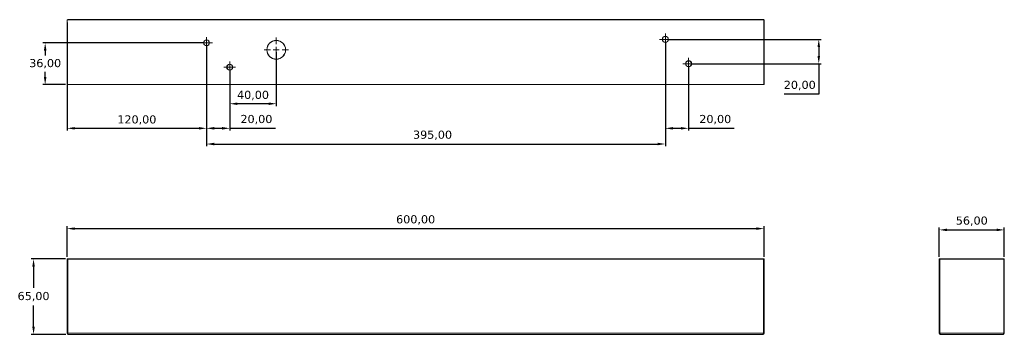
# Model space of a CAD drawing. Header units: millimetres. Extents: x 158 to 582, y 611 to 747.
import ezdxf

# ---------------------------------------------------------------- set-up
doc = ezdxf.new("R2010")
doc.units = ezdxf.units.MM
doc.header["$PDSIZE"] = -1
doc.styles.get("Standard").update_dxf_attribs({"font": 'verdana.ttf'})
doc.dimstyles.new('ISO-25', dxfattribs={"dimtxt": 2.5, "dimasz": 2.5, "dimexe": 1.25, "dimexo": 0.625, "dimtad": 1, "dimtxsty": 'Standard', "dimcen": 2.5, "dimadec": 0, "dimazin": 0, "dimtfac": 1, "dimtmove": 0, "dimatfit": 3, "dimfxl": 1, "dimarcsym": 0})

# ---------------------------------------------------------------- blocks, each defined once
blk = doc.blocks.new('SW_CENTERMARKSYMBOL_0')
at = {"color": 0, "linetype": 'Continuous', "lineweight": 0}
for p, q in [((0, 2.5), (0, 5.25)), ((-2.5, 0), (-5.25, 0)), ((0, 0), (-1.25, 0)), ((0, 0), (0, 1.25)), ((0, 0), (0, -1.25)), ((0, 0), (1.25, 0)), ((2.5, 0), (5.25, 0)), ((0, -2.5), (0, -5.25))]:
    blk.add_line(p, q, dxfattribs=at)
blk = doc.blocks.new('SW_CENTERMARKSYMBOL_1')
at = {"color": 0, "linetype": 'Continuous', "lineweight": 0}
for p, q in [((-1.25, 0), (-2.5, 0)), ((0, 0), (-1.25, 0)), ((0, 1.25), (0, 2.5)), ((0, 0), (0, 1.25)), ((0, 0), (0, -1.25)), ((0, 0), (1.25, 0)), ((1.25, 0), (2.5, 0)), ((0, -1.25), (0, -2.5))]:
    blk.add_line(p, q, dxfattribs=at)
blk = doc.blocks.new('SW_CENTERMARKSYMBOL_2')
at = {"color": 0, "linetype": 'Continuous', "lineweight": 0}
for p, q in [((-1.25, 0), (-2.5, 0)), ((0, 0), (-1.25, 0)), ((0, 1.25), (0, 2.5)), ((0, 0), (0, 1.25)), ((0, 0), (0, -1.25)), ((0, 0), (1.25, 0)), ((1.25, 0), (2.5, 0)), ((0, -1.25), (0, -2.5))]:
    blk.add_line(p, q, dxfattribs=at)
blk = doc.blocks.new('SW_CENTERMARKSYMBOL_3')
at = {"color": 0, "linetype": 'Continuous', "lineweight": 0}
for p, q in [((-1.25, 0), (-2.5, 0)), ((0, 0), (-1.25, 0)), ((0, 1.25), (0, 2.5)), ((0, 0), (0, 1.25)), ((0, 0), (0, -1.25)), ((0, 0), (1.25, 0)), ((1.25, 0), (2.5, 0)), ((0, -1.25), (0, -2.5))]:
    blk.add_line(p, q, dxfattribs=at)
blk = doc.blocks.new('SW_CENTERMARKSYMBOL_4')
at = {"color": 0, "linetype": 'Continuous', "lineweight": 0}
for p, q in [((-1.25, 0), (-2.5, 0)), ((0, 0), (-1.25, 0)), ((0, 1.25), (0, 2.5)), ((0, 0), (0, 1.25)), ((0, 0), (0, -1.25)), ((0, 0), (1.25, 0)), ((1.25, 0), (2.5, 0)), ((0, -1.25), (0, -2.5))]:
    blk.add_line(p, q, dxfattribs=at)
blk = doc.blocks.new('*D6')
at = {"color": 0, "lineweight": -2, "transparency": 16777216}
for p, q in [((178.51, 745.31), (178.51, 698.71)), ((238.51, 735.56), (238.51, 698.71)), ((181.81, 699.71), (235.21, 699.71))]:
    blk.add_line(p, q, dxfattribs=at)
at = {"color": 0, "transparency": 16777216}
for points in [[(181.81, 700.26), (181.81, 699.16), (178.51, 699.71)], [(235.21, 700.26), (235.21, 699.16), (238.51, 699.71)]]:
    blk.add_solid(points, dxfattribs=at)
at = {"layer": 'Defpoints', "color": 0, "transparency": 16777216}
for p in [(178.51, 746.31), (238.51, 736.56), (238.51, 699.71)]:
    blk.add_point(p, dxfattribs=at)
at = {"color": 0, "transparency": 16777216, "insert": (208.51, 703.27), "char_height": 3.5, "attachment_point": 5}
blk.add_mtext('120,00', dxfattribs=at)
blk = doc.blocks.new('*D7')
at = {"color": 0, "lineweight": -2, "transparency": 16777216}
for p, q in [((238.51, 735.56), (238.51, 698.71)), ((248.51, 725.06), (248.51, 698.71)), ((241.81, 699.71), (245.21, 699.71)), ((248.51, 699.71), (268.16, 699.71))]:
    blk.add_line(p, q, dxfattribs=at)
at = {"color": 0, "transparency": 16777216}
for points in [[(241.81, 700.26), (241.81, 699.16), (238.51, 699.71)], [(245.21, 700.26), (245.21, 699.16), (248.51, 699.71)]]:
    blk.add_solid(points, dxfattribs=at)
at = {"layer": 'Defpoints', "color": 0, "transparency": 16777216}
for p in [(238.51, 736.56), (248.51, 726.06), (248.51, 699.71)]:
    blk.add_point(p, dxfattribs=at)
at = {"color": 0, "transparency": 16777216, "insert": (259.98, 703.45), "char_height": 3.5, "attachment_point": 5}
blk.add_mtext('20,00', dxfattribs=at)
blk = doc.blocks.new('*D8')
at = {"color": 0, "lineweight": -2, "transparency": 16777216}
for p, q in [((237.51, 736.56), (168.05, 736.56)), ((169.05, 733.26), (169.05, 731.13)), ((169.05, 721.87), (169.05, 724)), ((177.76, 718.56), (168.05, 718.56))]:
    blk.add_line(p, q, dxfattribs=at)
at = {"color": 0, "transparency": 16777216}
for points in [[(168.5, 733.26), (169.6, 733.26), (169.05, 736.56)], [(168.5, 721.87), (169.6, 721.87), (169.05, 718.56)]]:
    blk.add_solid(points, dxfattribs=at)
at = {"layer": 'Defpoints', "color": 0, "transparency": 16777216}
for p in [(169.05, 736.56), (238.51, 736.56), (178.76, 718.56)]:
    blk.add_point(p, dxfattribs=at)
at = {"color": 0, "transparency": 16777216, "insert": (169.05, 727.56), "char_height": 3.5, "attachment_point": 5}
blk.add_mtext('36,00', dxfattribs=at)
blk = doc.blocks.new('*D10')
at = {"color": 0, "lineweight": -2, "transparency": 16777216}
for p, q in [((268.51, 732.56), (268.51, 709.31)), ((248.51, 725.06), (248.51, 709.31)), ((265.21, 710.31), (251.81, 710.31))]:
    blk.add_line(p, q, dxfattribs=at)
at = {"color": 0, "transparency": 16777216}
for points in [[(251.81, 710.86), (251.81, 709.76), (248.51, 710.31)], [(265.21, 710.86), (265.21, 709.76), (268.51, 710.31)]]:
    blk.add_solid(points, dxfattribs=at)
at = {"layer": 'Defpoints', "color": 0, "transparency": 16777216}
for p in [(268.51, 733.56), (248.51, 726.06), (248.51, 710.31)]:
    blk.add_point(p, dxfattribs=at)
at = {"color": 0, "transparency": 16777216, "insert": (258.51, 713.87), "char_height": 3.5, "attachment_point": 5}
blk.add_mtext('40,00', dxfattribs=at)
blk = doc.blocks.new('*D11')
at = {"color": 0, "lineweight": -2, "transparency": 16777216}
for p, q in [((238.51, 735.56), (238.51, 691.94)), ((436.01, 737.06), (436.01, 691.94)), ((241.81, 692.94), (432.71, 692.94))]:
    blk.add_line(p, q, dxfattribs=at)
at = {"color": 0, "transparency": 16777216}
for points in [[(241.81, 693.49), (241.81, 692.39), (238.51, 692.94)], [(432.71, 693.49), (432.71, 692.39), (436.01, 692.94)]]:
    blk.add_solid(points, dxfattribs=at)
at = {"layer": 'Defpoints', "color": 0, "transparency": 16777216}
for p in [(436.01, 738.06), (238.51, 736.56), (436.01, 692.94)]:
    blk.add_point(p, dxfattribs=at)
at = {"color": 0, "transparency": 16777216, "insert": (335.79, 696.69), "char_height": 3.5, "attachment_point": 5}
blk.add_mtext('395,00', dxfattribs=at)
blk = doc.blocks.new('*D12')
at = {"color": 0, "lineweight": -2, "transparency": 16777216}
for p, q in [((436.01, 737.06), (436.01, 698.71)), ((446.01, 726.56), (446.01, 698.71)), ((439.31, 699.71), (442.71, 699.71)), ((446.01, 699.71), (465.66, 699.71))]:
    blk.add_line(p, q, dxfattribs=at)
at = {"color": 0, "transparency": 16777216}
for points in [[(439.31, 700.26), (439.31, 699.16), (436.01, 699.71)], [(442.71, 700.26), (442.71, 699.16), (446.01, 699.71)]]:
    blk.add_solid(points, dxfattribs=at)
at = {"layer": 'Defpoints', "color": 0, "transparency": 16777216}
for p in [(436.01, 738.06), (446.01, 727.56), (446.01, 699.71)]:
    blk.add_point(p, dxfattribs=at)
at = {"color": 0, "transparency": 16777216, "insert": (457.48, 703.45), "char_height": 3.5, "attachment_point": 5}
blk.add_mtext('20,00', dxfattribs=at)
blk = doc.blocks.new('*D13')
at = {"color": 0, "lineweight": -2, "transparency": 16777216}
for p, q in [((437.01, 738.06), (503.04, 738.06)), ((502.04, 734.76), (502.04, 730.87)), ((447.01, 727.56), (503.04, 727.56)), ((502.04, 727.56), (502.04, 714.43)), ((502.04, 714.43), (487.21, 714.43))]:
    blk.add_line(p, q, dxfattribs=at)
at = {"color": 0, "transparency": 16777216}
for points in [[(501.49, 734.76), (502.59, 734.76), (502.04, 738.06)], [(501.49, 730.87), (502.59, 730.87), (502.04, 727.56)]]:
    blk.add_solid(points, dxfattribs=at)
at = {"layer": 'Defpoints', "color": 0, "transparency": 16777216}
for p in [(436.01, 738.06), (446.01, 727.56), (502.04, 727.56)]:
    blk.add_point(p, dxfattribs=at)
at = {"color": 0, "transparency": 16777216, "insert": (493.86, 718.18), "char_height": 3.5, "attachment_point": 5}
blk.add_mtext('20,00', dxfattribs=at)
blk = doc.blocks.new('*D14')
at = {"color": 0, "lineweight": -2, "transparency": 16777216}
for p, q in [((178.51, 644.32), (178.51, 657.46)), ((478.51, 644.32), (478.51, 657.46)), ((181.81, 656.46), (475.21, 656.46))]:
    blk.add_line(p, q, dxfattribs=at)
at = {"color": 0, "transparency": 16777216}
for points in [[(181.81, 657.01), (181.81, 655.91), (178.51, 656.46)], [(475.21, 657.01), (475.21, 655.91), (478.51, 656.46)]]:
    blk.add_solid(points, dxfattribs=at)
at = {"layer": 'Defpoints', "color": 0, "transparency": 16777216}
for p in [(478.51, 656.46), (178.51, 643.32), (478.51, 643.32)]:
    blk.add_point(p, dxfattribs=at)
at = {"color": 0, "transparency": 16777216, "insert": (328.51, 660.2), "char_height": 3.5, "attachment_point": 5}
blk.add_mtext('600,00', dxfattribs=at)
blk = doc.blocks.new('*D15')
at = {"color": 0, "lineweight": -2, "transparency": 16777216}
for p, q in [((177.76, 643.37), (163.05, 643.37)), ((164.05, 640.07), (164.05, 630.86)), ((164.05, 614.17), (164.05, 623.37)), ((178.01, 610.87), (163.05, 610.87))]:
    blk.add_line(p, q, dxfattribs=at)
at = {"color": 0, "transparency": 16777216}
for points in [[(163.5, 640.07), (164.6, 640.07), (164.05, 643.37)], [(163.5, 614.17), (164.6, 614.17), (164.05, 610.87)]]:
    blk.add_solid(points, dxfattribs=at)
at = {"layer": 'Defpoints', "color": 0, "transparency": 16777216}
for p in [(178.76, 643.37), (164.05, 610.87), (179.01, 610.87)]:
    blk.add_point(p, dxfattribs=at)
at = {"color": 0, "transparency": 16777216, "insert": (164.05, 627.12), "char_height": 3.5, "attachment_point": 5}
blk.add_mtext('65,00', dxfattribs=at)
blk = doc.blocks.new('*D16')
at = {"color": 0, "lineweight": -2, "transparency": 16777216}
for p, q in [((553.9, 644.32), (553.9, 656.91)), ((557.2, 655.91), (578.6, 655.91)), ((581.9, 644.32), (581.9, 656.91))]:
    blk.add_line(p, q, dxfattribs=at)
at = {"color": 0, "transparency": 16777216}
for points in [[(557.2, 656.46), (557.2, 655.36), (553.9, 655.91)], [(578.6, 656.46), (578.6, 655.36), (581.9, 655.91)]]:
    blk.add_solid(points, dxfattribs=at)
at = {"layer": 'Defpoints', "color": 0, "transparency": 16777216}
for p in [(581.9, 655.91), (553.9, 643.32), (581.9, 643.32)]:
    blk.add_point(p, dxfattribs=at)
at = {"color": 0, "transparency": 16777216, "insert": (567.9, 659.65), "char_height": 3.5, "attachment_point": 5}
blk.add_mtext('56,00', dxfattribs=at)

msp = doc.modelspace()

# ---------------------------------------------------------------- linework, layer by layer
at = {"color": 7, "linetype": 'Continuous', "lineweight": 15}
for p, q in [((178.5593, 746.3141), (178.5093, 746.3141)), ((178.5093, 718.8141), (178.5093, 746.3141)), ((178.5593, 746.3141), (178.5593, 718.8141)), ((178.7593, 746.5641), (178.7593, 746.5141)), ((178.7593, 746.5641), (478.2593, 746.5641)), ((478.2593, 746.5141), (178.7593, 746.5141)), ((478.2593, 746.5641), (478.2593, 746.5141)), ((478.4593, 718.8141), (478.4593, 746.3141)), ((478.5093, 746.3141), (478.4593, 746.3141)), ((478.5093, 746.3141), (478.5093, 718.8141)), ((178.5593, 718.8141), (178.5093, 718.8141)), ((178.7593, 718.6141), (478.2593, 718.6141)), ((178.7593, 718.6141), (178.7593, 718.5641)), ((478.2593, 718.5641), (178.7593, 718.5641)), ((478.2593, 718.6141), (478.2593, 718.5641)), ((478.5093, 718.8141), (478.4593, 718.8141)), ((178.5093, 611.3678), (178.5093, 643.3178)), ((178.7593, 643.3178), (178.5093, 643.3178)), ((178.5593, 643.3678), (178.7593, 643.3678)), ((178.7593, 643.3678), (178.7593, 643.3178)), ((178.7593, 643.3678), (478.2593, 643.3678)), ((178.7593, 643.3178), (178.7593, 611.3678)), ((478.2593, 643.3178), (178.7593, 643.3178)), ((478.2593, 643.3678), (478.2593, 643.3178)), ((478.2593, 643.3678), (478.4593, 643.3678)), ((478.2593, 611.3678), (478.2593, 643.3178)), ((478.5093, 643.3178), (478.2593, 643.3178)), ((478.5093, 643.3178), (478.5093, 611.3678)), ((553.9009, 611.3678), (553.9009, 643.3178)), ((554.1509, 643.3178), (553.9009, 643.3178)), ((553.9509, 643.3678), (554.1509, 643.3678)), ((554.1509, 643.3178), (554.1509, 643.3678)), ((554.1509, 643.3678), (581.6509, 643.3678)), ((581.6509, 643.3178), (554.1509, 643.3178)), ((554.1509, 643.3178), (554.1509, 611.3678)), ((581.6509, 643.3178), (581.6509, 643.3678)), ((581.6509, 643.3678), (581.8509, 643.3678)), ((581.6509, 611.3678), (581.6509, 643.3178)), ((581.9009, 643.3178), (581.6509, 643.3178)), ((581.9009, 643.3178), (581.9009, 611.3678)), ((178.7593, 611.3678), (178.5093, 611.3678)), ((178.7593, 611.3678), (478.2593, 611.3678)), ((478.0093, 610.8678), (179.0093, 610.8678)), ((478.5093, 611.3678), (478.2593, 611.3678)), ((554.1509, 611.3678), (553.9009, 611.3678)), ((554.1509, 611.3678), (581.6509, 611.3678)), ((581.4009, 610.8678), (554.4009, 610.8678)), ((581.9009, 611.3678), (581.6509, 611.3678))]:
    msp.add_line(p, q, dxfattribs=at)
for centre, radius in [((238.5093, 736.5641), 1.3), ((238.5093, 736.5641), 1.25), ((268.5093, 733.5641), 4.05), ((268.5093, 733.5641), 4), ((436.0093, 738.0641), 1.3), ((436.0093, 738.0641), 1.25), ((248.5093, 726.0641), 1.3), ((248.5093, 726.0641), 1.25), ((446.0093, 727.5641), 1.3), ((446.0093, 727.5641), 1.25)]:
    msp.add_circle(centre, radius, dxfattribs=at)
for centre, radius, start, end in [((178.7593, 746.3141), 0.25, 90, 180), ((178.7593, 746.3141), 0.2, 90, 180), ((478.2593, 746.3141), 0.25, 0, 90), ((478.2593, 746.3141), 0.2, 0, 90), ((178.7593, 718.8141), 0.25, 180, 270), ((178.7593, 718.8141), 0.2, 180, 270), ((478.2593, 718.8141), 0.2, 270, 0), ((478.2593, 718.8141), 0.25, 270, 0), ((178.5593, 643.3178), 0.05, 90, 180), ((478.4593, 643.3178), 0.05, 0, 90), ((553.9509, 643.3178), 0.05, 90, 180), ((581.8509, 643.3178), 0.05, 0, 90), ((179.0093, 611.3678), 0.5, 180, 270), ((478.0093, 611.3678), 0.5, 270, 0), ((554.4009, 611.3678), 0.5, 180, 270), ((581.4009, 611.3678), 0.5, 270, 0)]:
    msp.add_arc(centre, radius, start, end, dxfattribs=at)
for centre, start_param, end_param in [((179.0093, 611.3678), 1.57079633, 3.14159265), ((478.0093, 611.3678), 3.14159265, 4.71238898), ((554.4009, 611.3678), 1.57079633, 3.14159265), ((581.4009, 611.3678), 3.14159265, 4.71238898)]:
    msp.add_ellipse(centre, major_axis=(0, 0.5), ratio=0.5, start_param=start_param, end_param=end_param, dxfattribs=at)

# ---------------------------------------------------------------- block references
at = {"color": 7, "linetype": 'Continuous', "lineweight": 0}
for name, p in [('SW_CENTERMARKSYMBOL_1', (238.5093, 736.5641)), ('SW_CENTERMARKSYMBOL_0', (268.5093, 733.5641)), ('SW_CENTERMARKSYMBOL_3', (436.0093, 738.0641)), ('SW_CENTERMARKSYMBOL_4', (446.0093, 727.5641)), ('SW_CENTERMARKSYMBOL_2', (248.5093, 726.0641))]:
    msp.add_blockref(name, p, dxfattribs=at)

# ---------------------------------------------------------------- dimensions: what is measured, and where the dimension line sits
for base, p1, p2, picture, middle in [((238.5093, 699.7067), (178.5093, 746.3141), (238.5093, 736.5641), '*D6', (208.5093, 703.2724)), ((446.0093, 699.7067), (436.0093, 738.0641), (446.0093, 727.5641), '*D12', (457.4839, 703.452)), ((248.5093, 710.3074), (268.5093, 733.5641), (248.5093, 726.0641), '*D10', (258.5093, 713.873)), ((478.5093, 656.4593), (178.5093, 643.3178), (478.5093, 643.3178), '*D14', (328.5093, 660.2034)), ((581.9009, 655.909), (553.9009, 643.3178), (581.9009, 643.3178), '*D16', (567.9009, 659.6531))]:
    dim = msp.add_linear_dim(base=base, p1=p1, p2=p2, dimstyle='ISO-25', override={"dimtxt": 3.5, "dimasz": 3.302, "dimexe": 1, "dimexo": 1, "dimgap": 1.524, "dimtih": 1, "dimtoh": 1, "dimlfac": 2, "dimzin": 0, "dimadec": 2, "dimtzin": 0})
    dim.commit()
    dim.dimension.update_dxf_attribs({"geometry": picture, "text_midpoint": middle})
for base, p2, picture, middle in [((436.0093, 692.9411), (436.0093, 738.0641), '*D11', (335.7928, 692.9411)), ((248.5093, 699.7067), (248.5093, 726.0641), '*D7', (259.9839, 699.7067))]:
    dim = msp.add_linear_dim(base=base, p1=(238.5093, 736.5641), p2=p2, dimstyle='ISO-25', override={"dimtxt": 3.5, "dimasz": 3.302, "dimexe": 1, "dimexo": 1, "dimgap": 1.524, "dimtih": 1, "dimtoh": 1, "dimlfac": 2, "dimzin": 0, "dimadec": 2, "dimtzin": 0})
    dim.commit()
    dim.dimension.update_dxf_attribs({"geometry": picture, "text_midpoint": middle, "dimtype": 160})
dim = msp.add_linear_dim(base=(502.0354, 727.5641), p1=(436.0093, 738.0641), p2=(446.0093, 727.5641), angle=90, text='20,00', dimstyle='ISO-25', override={"dimtxt": 3.5, "dimasz": 3.302, "dimexe": 1, "dimexo": 1, "dimgap": 1.524, "dimtih": 1, "dimtoh": 1, "dimlfac": 2, "dimzin": 0, "dimadec": 2, "dimtzin": 0})
dim.commit()
dim.dimension.update_dxf_attribs({"geometry": '*D13', "text_midpoint": (493.8629, 714.4336), "dimtype": 160})
for base, p1, p2, picture, middle in [((169.052, 736.5641), (178.7593, 718.5641), (238.5093, 736.5641), '*D8', (169.052, 727.5641)), ((164.0475, 610.8678), (178.7593, 643.3678), (179.0093, 610.8678), '*D15', (164.0475, 627.1178))]:
    dim = msp.add_linear_dim(base=base, p1=p1, p2=p2, angle=90, dimstyle='ISO-25', override={"dimtxt": 3.5, "dimasz": 3.302, "dimexe": 1, "dimexo": 1, "dimgap": 1.524, "dimtih": 1, "dimtoh": 1, "dimlfac": 2, "dimzin": 0, "dimadec": 2, "dimtzin": 0})
    dim.commit()
    dim.dimension.update_dxf_attribs({"geometry": picture, "text_midpoint": middle})

doc.saveas('drawing.dxf')
